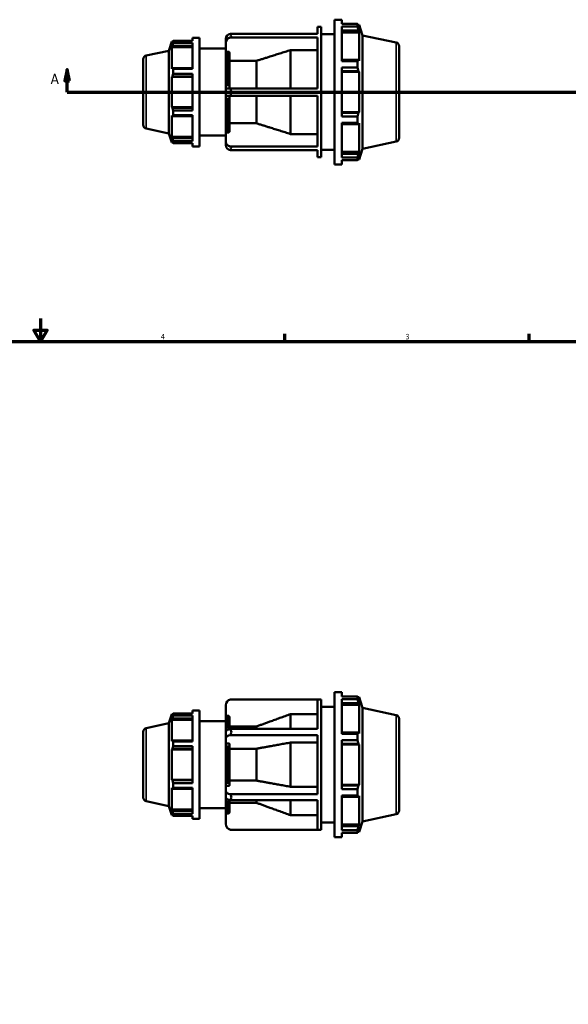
# Model space of a CAD drawing. Header units: inches. Extents: x -2.2 to 51.6, y -14.1 to 33.
# Tile 5 of 8: x 16.6 to 26.2, y 9.5 to 26.6. Entities that reach past the tile are written whole.
import ezdxf

# ---------------------------------------------------------------- set-up
doc = ezdxf.new("R2010")
doc.units = ezdxf.units.IN
doc.header["$MEASUREMENT"] = 0
for name, color, linetype, lineweight in [('Border (ANSI)', 7, 'Continuous', 70), ('Section Line (ANSI)', 7, 'Continuous', 70), ('Visible (ANSI)', 7, 'Continuous', 50), ('Visible Narrow (ANSI)', 7, 'Continuous', 35)]:
    doc.layers.add(name, color=color, linetype=linetype, lineweight=lineweight)
doc.styles.add('Label Text (ANSI)', font='tahoma.ttf')
doc.styles.add('Note Text (ANSI)', font='tahoma.ttf')

# ---------------------------------------------------------------- blocks, each defined once
blk = doc.blocks.new('Borders Default Border')
at = {"layer": 'Border (ANSI)'}
for p, q in [((21.25, 21), (21.25, 21.134)), ((25.5, 21), (25.5, 21.134))]:
    blk.add_line(p, q, dxfattribs=at)
at = {"layer": 'Border (ANSI)', "flags": 128}
for points in [[(17, 21.4), (17, 21), (16.885, 21.2), (17.115, 21.2), (17, 21)], [(0.5, 1), (0.5, 21), (33.5, 21), (33.5, 1), (0.5, 1)]]:
    blk.add_lwpolyline(points, dxfattribs=at)
at = {"layer": 'Border (ANSI)', "color": 5, "true_color": 0x0000ff, "char_height": 0.0945, "attachment_point": 7, "style": 'Note Text (ANSI)'}
for s, insert in [('4', (19.092, 21.04)), ('3', (23.346, 21.038))]:
    blk.add_mtext(s, dxfattribs=dict(at, insert=insert))
blk = doc.blocks.new('2dTransSection0')
at = {"layer": 'Section Line (ANSI)', "linetype": 'Continuous'}
for p, q in [((17.465, 25.739), (17.426, 25.542)), ((17.465, 25.542), (17.465, 25.739)), ((17.504, 25.542), (17.465, 25.739)), ((35.436, 25.739), (35.396, 25.542)), ((35.436, 25.542), (35.436, 25.739)), ((35.475, 25.542), (35.436, 25.739)), ((17.426, 25.542), (17.504, 25.542)), ((17.465, 25.345), (17.465, 25.542)), ((35.396, 25.542), (35.475, 25.542)), ((35.436, 25.345), (35.436, 25.542)), ((17.465, 25.345), (17.824, 25.345)), ((35.077, 25.345), (35.436, 25.345))]:
    blk.add_line(p, q, dxfattribs=at)
at = {"layer": 'Section Line (ANSI)'}
blk.add_line((17.465, 25.345), (35.436, 25.345), dxfattribs=at)
at = {"layer": 'Section Line (ANSI)', "linetype": 'Continuous', "flags": 128}
for points in [[(17.504, 25.542), (17.465, 25.739), (17.426, 25.542), (17.504, 25.542)], [(35.475, 25.542), (35.436, 25.739), (35.396, 25.542), (35.475, 25.542)]]:
    blk.add_lwpolyline(points, dxfattribs=at)
at = {"layer": 'Section Line (ANSI)'}
for points in [[(17.504, 25.542), (17.465, 25.739), (17.426, 25.542), (17.504, 25.542)], [(35.475, 25.542), (35.436, 25.739), (35.396, 25.542), (35.475, 25.542)]]:
    blk.add_solid(points, dxfattribs=at)
at = {"layer": 'Section Line (ANSI)', "char_height": 0.18, "attachment_point": 7, "style": 'Label Text (ANSI)'}
for insert in [(17.175, 25.483), (35.572, 25.483)]:
    blk.add_mtext('A', dxfattribs=dict(at, insert=insert))

msp = doc.modelspace()

# ---------------------------------------------------------------- linework, layer by layer
at = {"layer": 'Visible (ANSI)'}
for p, q in [((22.1123, 24.0848), (22.1123, 26.6048)), ((22.1123, 26.6048), (22.2383, 26.6048)), ((22.2383, 26.5304), (22.2383, 26.6048)), ((21.8191, 26.3569), (21.8191, 26.4788)), ((21.8191, 26.4788), (21.8826, 26.4788)), ((21.8826, 24.2108), (21.8826, 26.4788)), ((22.2383, 26.5304), (22.513, 26.5304)), ((22.2383, 25.8814), (22.2383, 26.4848)), ((22.513, 26.4848), (22.2383, 26.4848)), ((22.2383, 26.4177), (22.5294, 26.4177)), ((22.513, 26.4848), (22.513, 26.5304)), ((22.5202, 26.5166), (22.5417, 26.5166)), ((22.5417, 26.4624), (22.5294, 26.4984)), ((22.5294, 26.4177), (22.5417, 26.3842)), ((22.6017, 26.3321), (22.5417, 26.5166)), ((22.5417, 26.4624), (22.5417, 26.5166)), ((19.3062, 26.234), (19.6411, 26.234)), ((19.3062, 26.1998), (19.3062, 26.234)), ((19.6411, 26.2898), (19.6411, 26.234)), ((19.6411, 26.2898), (19.7671, 26.2898)), ((19.7671, 26.2898), (19.7671, 24.3998)), ((20.2215, 26.2711), (20.2215, 26.2081)), ((20.3035, 26.3569), (21.8191, 26.3569)), ((21.8191, 26.2939), (20.3035, 26.2939)), ((21.8191, 25.4078), (21.8191, 26.2939)), ((21.8826, 26.3528), (22.1123, 26.3528)), ((22.2383, 26.3842), (22.5417, 26.3842)), ((22.5417, 25.8859), (22.5417, 26.3842)), ((22.6017, 24.3576), (22.6017, 26.3321)), ((23.1853, 26.208), (22.6017, 26.3321)), ((18.8403, 25.9818), (19.2333, 26.0654)), ((19.2333, 26.0654), (19.2847, 26.2237)), ((19.2333, 24.6243), (19.2333, 26.0654)), ((19.2847, 26.2237), (19.2847, 26.183)), ((19.3008, 26.2237), (19.2847, 26.2237)), ((19.2939, 26.21), (19.2847, 26.183)), ((19.2847, 26.1244), (19.2939, 26.1495)), ((19.6411, 26.1244), (19.2847, 26.1244)), ((19.2847, 26.1244), (19.2847, 25.7506)), ((19.2939, 26.1495), (19.6411, 26.1495)), ((19.6411, 26.1998), (19.3062, 26.1998)), ((19.6411, 26.1998), (19.6411, 25.7473)), ((19.7671, 26.1008), (20.2215, 26.1008)), ((20.2215, 26.2081), (20.2215, 26.0333)), ((21.3472, 25.4078), (21.3472, 26.0752)), ((21.8191, 26.0752), (21.3472, 26.0752)), ((23.2372, 26.1439), (23.2372, 24.5457)), ((18.7884, 24.7719), (18.7884, 25.9177)), ((20.2215, 25.4078), (20.2215, 26.0333)), ((20.2683, 26.0478), (20.2381, 26.0478)), ((20.285, 26.0333), (20.285, 25.4078)), ((20.7569, 25.8889), (20.285, 25.8889)), ((20.7569, 25.4078), (20.7569, 25.8889)), ((22.5294, 25.9033), (22.2383, 25.9033)), ((22.5417, 25.8859), (22.5294, 25.9033)), ((19.2939, 25.7637), (19.2847, 25.7506)), ((19.6411, 25.7637), (19.2939, 25.7637)), ((19.3062, 25.7473), (19.6411, 25.7473)), ((19.3062, 25.6648), (19.3062, 25.7473)), ((22.2383, 25.8814), (22.513, 25.8814)), ((22.2383, 24.9182), (22.2383, 25.7715)), ((22.513, 25.7715), (22.2383, 25.7715)), ((22.513, 25.7715), (22.513, 25.8814)), ((19.2847, 25.6091), (19.2939, 25.6176)), ((19.6411, 25.6091), (19.2847, 25.6091)), ((19.2847, 25.6091), (19.2847, 25.0805)), ((19.2939, 25.6176), (19.6411, 25.6176)), ((19.6411, 25.6648), (19.3062, 25.6648)), ((19.6411, 25.6648), (19.6411, 25.0248)), ((22.2383, 25.7085), (22.5294, 25.7085)), ((22.2383, 25.6972), (22.5417, 25.6972)), ((22.5294, 25.7085), (22.5417, 25.6972)), ((22.5417, 24.9924), (22.5417, 25.6972)), ((20.2215, 25.4078), (20.2215, 25.2818)), ((20.2215, 25.4078), (20.3035, 25.4078)), ((20.3035, 25.4078), (21.8191, 25.4078)), ((20.3035, 25.2818), (20.2215, 25.2818)), ((20.2215, 24.6563), (20.2215, 25.2818)), ((20.285, 25.2818), (20.285, 24.6563)), ((21.8191, 25.2818), (20.3035, 25.2818)), ((20.7569, 24.8007), (20.7569, 25.2818)), ((21.3472, 24.6144), (21.3472, 25.2818)), ((21.8191, 24.3958), (21.8191, 25.2818)), ((19.6411, 25.0805), (19.2847, 25.0805)), ((19.2939, 25.072), (19.2847, 25.0805)), ((19.6411, 25.072), (19.2939, 25.072)), ((19.2847, 24.939), (19.2847, 24.5653)), ((19.2847, 24.939), (19.2939, 24.9259)), ((19.2939, 24.9259), (19.6411, 24.9259)), ((19.3062, 25.0248), (19.6411, 25.0248)), ((19.3062, 24.9423), (19.3062, 25.0248)), ((19.6411, 24.9423), (19.3062, 24.9423)), ((19.6411, 24.9423), (19.6411, 24.4898)), ((22.2383, 24.9924), (22.5417, 24.9924)), ((22.5294, 24.9811), (22.2383, 24.9811)), ((22.2383, 24.9182), (22.513, 24.9182)), ((22.513, 24.8082), (22.513, 24.9182)), ((22.5417, 24.9924), (22.5294, 24.9811)), ((18.8403, 24.7078), (19.2333, 24.6243)), ((20.285, 24.8007), (20.7569, 24.8007)), ((22.2383, 24.2048), (22.2383, 24.8082)), ((22.513, 24.8082), (22.2383, 24.8082)), ((22.2383, 24.7863), (22.5294, 24.7863)), ((22.5294, 24.7863), (22.5417, 24.8037)), ((22.5417, 24.3054), (22.5417, 24.8037)), ((19.2333, 24.6243), (19.2847, 24.466)), ((19.6411, 24.5653), (19.2847, 24.5653)), ((19.2939, 24.5401), (19.2847, 24.5653)), ((19.6411, 24.5401), (19.2939, 24.5401)), ((19.7671, 24.5888), (20.2215, 24.5888)), ((20.2215, 24.6563), (20.2215, 24.4815)), ((20.2381, 24.6418), (20.2683, 24.6418)), ((21.3472, 24.6144), (21.8191, 24.6144)), ((19.2847, 24.5066), (19.2847, 24.466)), ((19.2847, 24.5066), (19.2939, 24.4796)), ((19.3008, 24.466), (19.2847, 24.466)), ((19.3062, 24.4898), (19.6411, 24.4898)), ((19.3062, 24.4556), (19.3062, 24.4898)), ((19.6411, 24.4556), (19.3062, 24.4556)), ((19.6411, 24.4556), (19.6411, 24.3998)), ((19.6411, 24.3998), (19.7671, 24.3998)), ((20.2215, 24.4815), (20.2215, 24.4185)), ((20.3035, 24.3958), (21.8191, 24.3958)), ((22.6017, 24.3576), (22.5417, 24.173)), ((23.1853, 24.4816), (22.6017, 24.3576)), ((21.8191, 24.3328), (20.3035, 24.3328)), ((21.8191, 24.2108), (21.8191, 24.3328)), ((21.8191, 24.2108), (21.8826, 24.2108)), ((21.8826, 24.3368), (22.1123, 24.3368)), ((22.2383, 24.3054), (22.5417, 24.3054)), ((22.5294, 24.2719), (22.2383, 24.2719)), ((22.2383, 24.2048), (22.513, 24.2048)), ((22.513, 24.1592), (22.513, 24.2048)), ((22.5202, 24.173), (22.5417, 24.173)), ((22.5417, 24.3054), (22.5294, 24.2719)), ((22.5294, 24.1912), (22.5417, 24.2272)), ((22.5417, 24.173), (22.5417, 24.2272)), ((22.1123, 24.0848), (22.2383, 24.0848)), ((22.2383, 24.0848), (22.2383, 24.1592)), ((22.513, 24.1592), (22.2383, 24.1592)), ((21.8191, 14.7682), (20.3035, 14.7682)), ((20.3223, 14.77), (21.8826, 14.77)), ((21.8191, 14.2567), (21.8191, 14.7682)), ((21.8826, 12.502), (21.8826, 14.77)), ((22.1123, 12.376), (22.1123, 14.896)), ((22.1123, 14.896), (22.2383, 14.896)), ((22.2383, 14.8215), (22.2383, 14.896)), ((22.2383, 14.8215), (22.513, 14.8215)), ((22.2383, 14.1726), (22.2383, 14.776)), ((22.513, 14.776), (22.2383, 14.776)), ((22.513, 14.776), (22.513, 14.8215)), ((22.5202, 14.8078), (22.5417, 14.8078)), ((22.5417, 14.7535), (22.5294, 14.7896)), ((22.6017, 14.6232), (22.5417, 14.8078)), ((22.5417, 14.7535), (22.5417, 14.8078)), ((19.6411, 14.581), (19.6411, 14.5252)), ((19.6411, 14.581), (19.7671, 14.581)), ((19.7671, 14.581), (19.7671, 12.691)), ((20.2215, 14.6692), (20.2215, 14.4674)), ((21.8826, 14.644), (22.1123, 14.644)), ((22.2383, 14.7089), (22.5294, 14.7089)), ((22.2383, 14.6754), (22.5417, 14.6754)), ((22.5294, 14.7089), (22.5417, 14.6754)), ((22.5417, 14.1771), (22.5417, 14.6754)), ((22.6017, 12.6487), (22.6017, 14.6232)), ((23.1853, 14.4992), (22.6017, 14.6232)), ((19.2333, 14.3565), (19.2847, 14.5148)), ((19.2847, 14.5148), (19.2847, 14.4741)), ((19.3008, 14.5148), (19.2847, 14.5148)), ((19.2939, 14.5012), (19.2847, 14.4741)), ((19.2847, 14.4155), (19.2939, 14.4407)), ((19.6411, 14.4155), (19.2847, 14.4155)), ((19.2847, 14.4155), (19.2847, 14.0418)), ((19.2939, 14.4407), (19.6411, 14.4407)), ((19.3062, 14.5252), (19.6411, 14.5252)), ((19.3062, 14.491), (19.3062, 14.5252)), ((19.6411, 14.491), (19.3062, 14.491)), ((19.6411, 14.491), (19.6411, 14.0385)), ((20.2215, 14.2071), (20.2215, 14.4674)), ((20.2683, 14.4841), (20.2381, 14.4841)), ((20.285, 14.4674), (20.285, 14.254)), ((21.3472, 14.2567), (21.3472, 14.5157)), ((21.8191, 14.5157), (21.3472, 14.5157)), ((23.2372, 14.4351), (23.2372, 12.8369)), ((18.8403, 14.273), (19.2333, 14.3565)), ((19.2333, 12.9154), (19.2333, 14.3565)), ((19.7671, 14.392), (20.2215, 14.392)), ((20.7569, 14.3006), (20.285, 14.3006)), ((20.3035, 14.2567), (21.8191, 14.2567)), ((20.7569, 14.2567), (20.7569, 14.3006)), ((18.7884, 13.0631), (18.7884, 14.2089)), ((20.2215, 14.2071), (20.2215, 14.098)), ((20.2215, 14.098), (20.2215, 13.9971)), ((21.8191, 14.1475), (20.3035, 14.1475)), ((21.8191, 13.1244), (21.8191, 14.1475)), ((22.5294, 14.1945), (22.2383, 14.1945)), ((22.2383, 14.1726), (22.513, 14.1726)), ((22.2383, 13.2093), (22.2383, 14.0626)), ((22.513, 14.0626), (22.2383, 14.0626)), ((22.513, 14.0626), (22.513, 14.1726)), ((22.5417, 14.1771), (22.5294, 14.1945)), ((19.2939, 14.0549), (19.2847, 14.0418)), ((19.2847, 13.9002), (19.2939, 13.9088)), ((19.6411, 13.9002), (19.2847, 13.9002)), ((19.2847, 13.9002), (19.2847, 13.3717)), ((19.6411, 14.0549), (19.2939, 14.0549)), ((19.2939, 13.9088), (19.6411, 13.9088)), ((19.3062, 14.0385), (19.6411, 14.0385)), ((19.3062, 13.956), (19.3062, 14.0385)), ((19.6411, 13.956), (19.3062, 13.956)), ((19.6411, 13.956), (19.6411, 13.316)), ((20.2215, 13.2748), (20.2215, 13.9971)), ((20.2683, 14.0055), (20.2381, 14.0055)), ((20.285, 13.9971), (20.285, 13.2748)), ((20.7569, 13.9137), (20.285, 13.9137)), ((20.7569, 13.3582), (20.7569, 13.9137)), ((21.3472, 13.2507), (21.3472, 14.0213)), ((21.8191, 14.0213), (21.3472, 14.0213)), ((22.2383, 13.9997), (22.5294, 13.9997)), ((22.2383, 13.9883), (22.5417, 13.9883)), ((22.5294, 13.9997), (22.5417, 13.9883)), ((22.5417, 13.2836), (22.5417, 13.9883)), ((19.6411, 13.3717), (19.2847, 13.3717)), ((19.2939, 13.3632), (19.2847, 13.3717)), ((19.2847, 13.2302), (19.2939, 13.2171)), ((19.2847, 13.2302), (19.2847, 12.8564)), ((19.6411, 13.3632), (19.2939, 13.3632)), ((19.2939, 13.2171), (19.6411, 13.2171)), ((19.3062, 13.316), (19.6411, 13.316)), ((19.3062, 13.2335), (19.3062, 13.316)), ((19.6411, 13.2335), (19.3062, 13.2335)), ((19.6411, 13.2335), (19.6411, 12.781)), ((20.2215, 13.2748), (20.2215, 13.1739)), ((20.2381, 13.2665), (20.2683, 13.2665)), ((20.285, 13.3582), (20.7569, 13.3582)), ((21.3472, 13.2507), (21.8191, 13.2507)), ((22.2383, 13.2836), (22.5417, 13.2836)), ((22.5294, 13.2722), (22.2383, 13.2722)), ((22.2383, 13.2093), (22.513, 13.2093)), ((22.513, 13.0993), (22.513, 13.2093)), ((22.5417, 13.2836), (22.5294, 13.2722)), ((20.2215, 13.1739), (20.2215, 13.0648)), ((20.2215, 12.8045), (20.2215, 13.0648)), ((20.3035, 13.1244), (21.8191, 13.1244)), ((22.2383, 12.496), (22.2383, 13.0993)), ((22.513, 13.0993), (22.2383, 13.0993)), ((22.2383, 13.0774), (22.5294, 13.0774)), ((22.5294, 13.0774), (22.5417, 13.0949)), ((22.5417, 12.5966), (22.5417, 13.0949)), ((18.8403, 12.999), (19.2333, 12.9154)), ((19.2333, 12.9154), (19.2847, 12.7571)), ((19.6411, 12.8564), (19.2847, 12.8564)), ((19.2939, 12.8313), (19.2847, 12.8564)), ((19.7671, 12.88), (20.2215, 12.88)), ((20.285, 13.018), (20.285, 12.8045)), ((20.285, 12.9713), (20.7569, 12.9713)), ((21.8191, 13.0153), (20.3035, 13.0153)), ((20.7569, 12.9713), (20.7569, 13.0153)), ((21.3472, 12.7562), (21.3472, 13.0153)), ((21.8191, 12.5037), (21.8191, 13.0153)), ((19.2847, 12.7978), (19.2939, 12.7708)), ((19.2847, 12.7978), (19.2847, 12.7571)), ((19.3008, 12.7571), (19.2847, 12.7571)), ((19.6411, 12.8313), (19.2939, 12.8313)), ((19.3062, 12.781), (19.6411, 12.781)), ((19.3062, 12.7468), (19.3062, 12.781)), ((19.6411, 12.7468), (19.3062, 12.7468)), ((19.6411, 12.7468), (19.6411, 12.691)), ((19.6411, 12.691), (19.7671, 12.691)), ((20.2215, 12.8045), (20.2215, 12.6028)), ((20.2381, 12.7878), (20.2683, 12.7878)), ((21.3472, 12.7562), (21.8191, 12.7562)), ((23.1853, 12.7728), (22.6017, 12.6487)), ((21.8826, 12.628), (22.1123, 12.628)), ((22.2383, 12.5966), (22.5417, 12.5966)), ((22.5294, 12.563), (22.2383, 12.563)), ((22.5417, 12.5966), (22.5294, 12.563)), ((22.5294, 12.4824), (22.5417, 12.5184)), ((22.6017, 12.6487), (22.5417, 12.4642)), ((22.5417, 12.4642), (22.5417, 12.5184)), ((20.3035, 12.5037), (21.8191, 12.5037)), ((20.3223, 12.502), (21.8826, 12.502)), ((22.1123, 12.376), (22.2383, 12.376)), ((22.2383, 12.496), (22.513, 12.496)), ((22.2383, 12.376), (22.2383, 12.4504)), ((22.513, 12.4504), (22.2383, 12.4504)), ((22.513, 12.4504), (22.513, 12.496)), ((22.5202, 12.4642), (22.5417, 12.4642))]:
    msp.add_line(p, q, dxfattribs=at)
for centre, radius, start, end in [((23.1717, 26.1439), 0.0656, 0, 78), ((18.8539, 25.9177), 0.0656, 102, 180), ((18.8539, 24.7719), 0.0656, 180, 258), ((23.1717, 24.5457), 0.0656, 282, 0), ((20.3223, 14.6692), 0.1008, 100.69609, 180), ((23.1717, 14.4351), 0.0656, 0, 78), ((18.8539, 14.2089), 0.0656, 102, 180), ((18.8539, 13.0631), 0.0656, 180, 258), ((23.1717, 12.8369), 0.0656, 282, 0), ((20.3223, 12.6028), 0.1008, 180, 259.30391)]:
    msp.add_arc(centre, radius, start, end, dxfattribs=at)
for centre, ratio, start_param, end_param in [((20.3223, 26.2711), 0.8660254, 4.8990709, 6.2831853), ((20.3223, 26.2081), 0.8660254, 4.8990709, 6.2831853), ((20.3223, 24.4815), 0.8660254, 0, 1.3841144), ((20.3223, 24.4185), 0.8660254, 0, 1.3841144), ((20.3223, 14.2071), 0.5, 4.8990709, 6.2831853), ((20.3223, 14.098), 0.5, 4.8990709, 6.2831853), ((20.3223, 13.1739), 0.5, 0, 1.3841144), ((20.3223, 13.0648), 0.5, 0, 1.3841144)]:
    msp.add_ellipse(centre, major_axis=(-0.1008, 0), ratio=ratio, start_param=start_param, end_param=end_param, dxfattribs=at)
for points, weights in [([(22.513, 26.5304), (22.5216, 26.5141), (22.5294, 26.4984)], [1, 1.00282772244, 1.00484249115]), ([(22.5294, 26.4177), (22.5216, 26.4506), (22.513, 26.4848)], [1.00484249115, 1.00282772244, 1]), ([(19.2939, 26.21), (19.2998, 26.2218), (19.3062, 26.234)], [1.00568369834, 1.00324739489, 1]), ([(19.3062, 26.1998), (19.2998, 26.1741), (19.2939, 26.1495)], [1, 1.00324739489, 1.00568369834]), ([(21.3472, 26.0752), (21.0109, 25.9692), (20.7569, 25.8889)], [1, 1.00977488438, 1]), ([(22.513, 25.8814), (22.5216, 25.8926), (22.5294, 25.9033)], [1, 1.00282772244, 1.00484249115]), ([(19.2939, 25.7637), (19.2998, 25.7557), (19.3062, 25.7473)], [1.00568369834, 1.00324739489, 1]), ([(22.5294, 25.7085), (22.5216, 25.7394), (22.513, 25.7715)], [1.00484249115, 1.00282772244, 1]), ([(19.3062, 25.6648), (19.2998, 25.6407), (19.2939, 25.6176)], [1, 1.00324739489, 1.00568369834]), ([(19.2939, 25.072), (19.2998, 25.0489), (19.3062, 25.0248)], [1.00568369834, 1.00324739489, 1]), ([(19.3062, 24.9423), (19.2998, 24.9339), (19.2939, 24.9259)], [1, 1.00324739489, 1.00568369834]), ([(22.513, 24.9182), (22.5216, 24.9503), (22.5294, 24.9811)], [1, 1.00282772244, 1.00484249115]), ([(20.7569, 24.8007), (21.0109, 24.7204), (21.3472, 24.6144)], [1, 1.00977488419, 1]), ([(22.5294, 24.7863), (22.5216, 24.797), (22.513, 24.8082)], [1.00484249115, 1.00282772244, 1]), ([(19.2939, 24.5401), (19.2998, 24.5155), (19.3062, 24.4898)], [1.00568369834, 1.00324739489, 1]), ([(19.3062, 24.4556), (19.2998, 24.4679), (19.2939, 24.4796)], [1, 1.00324739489, 1.00568369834]), ([(22.513, 24.2048), (22.5216, 24.239), (22.5294, 24.2719)], [1, 1.00282772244, 1.00484249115]), ([(22.5294, 24.1912), (22.5216, 24.1755), (22.513, 24.1592)], [1.00484249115, 1.00282772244, 1]), ([(22.513, 14.8215), (22.5216, 14.8052), (22.5294, 14.7896)], [1, 1.00282772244, 1.00484249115]), ([(22.5294, 14.7089), (22.5216, 14.7418), (22.513, 14.776)], [1.00484249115, 1.00282772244, 1]), ([(19.2939, 14.5012), (19.2998, 14.5129), (19.3062, 14.5252)], [1.00568369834, 1.00324739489, 1]), ([(19.3062, 14.491), (19.2998, 14.4653), (19.2939, 14.4407)], [1, 1.00324739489, 1.00568369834]), ([(21.3472, 14.5157), (21.0109, 14.3933), (20.7569, 14.3006)], [1, 1.00977488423, 1]), ([(22.513, 14.1726), (22.5216, 14.1838), (22.5294, 14.1945)], [1, 1.00282772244, 1.00484249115]), ([(22.5294, 13.9997), (22.5216, 14.0305), (22.513, 14.0626)], [1.00484249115, 1.00282772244, 1]), ([(19.2939, 14.0549), (19.2998, 14.0468), (19.3062, 14.0385)], [1.00568369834, 1.00324739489, 1]), ([(19.3062, 13.956), (19.2998, 13.9319), (19.2939, 13.9088)], [1, 1.00324739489, 1.00568369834]), ([(21.3472, 14.0213), (21.0109, 13.9601), (20.7569, 13.9137)], [1, 1.00977488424, 1]), ([(19.2939, 13.3632), (19.2998, 13.3401), (19.3062, 13.316)], [1.00568369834, 1.00324739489, 1]), ([(19.3062, 13.2335), (19.2998, 13.2251), (19.2939, 13.2171)], [1, 1.00324739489, 1.00568369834]), ([(20.7569, 13.3582), (21.0109, 13.3119), (21.3472, 13.2507)], [1, 1.00977488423, 1]), ([(22.513, 13.2093), (22.5216, 13.2414), (22.5294, 13.2722)], [1, 1.00282772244, 1.00484249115]), ([(22.5294, 13.0774), (22.5216, 13.0882), (22.513, 13.0993)], [1.00484249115, 1.00282772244, 1]), ([(20.7569, 12.9713), (21.0109, 12.8787), (21.3472, 12.7562)], [1, 1.00977488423, 1]), ([(19.2939, 12.8313), (19.2998, 12.8066), (19.3062, 12.781)], [1.00568369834, 1.00324739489, 1]), ([(19.3062, 12.7468), (19.2998, 12.759), (19.2939, 12.7708)], [1, 1.00324739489, 1.00568369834]), ([(22.513, 12.496), (22.5216, 12.5302), (22.5294, 12.563)], [1, 1.00282772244, 1.00484249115]), ([(22.5294, 12.4824), (22.5216, 12.4667), (22.513, 12.4504)], [1.00484249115, 1.00282772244, 1])]:
    msp.add_rational_spline(points, weights, degree=2, dxfattribs=at)
for points in [[(20.3223, 26.3269), (20.3162, 26.337), (20.3099, 26.3471), (20.3035, 26.3569)], [(20.3035, 26.2939), (20.3099, 26.3057), (20.3162, 26.3168), (20.3223, 26.3269)], [(20.3223, 25.3448), (20.3161, 25.3653), (20.3099, 25.3864), (20.3035, 25.4078)], [(20.3035, 25.2818), (20.3099, 25.3032), (20.3161, 25.3243), (20.3223, 25.3448)], [(20.3223, 24.3627), (20.3162, 24.3729), (20.3099, 24.3839), (20.3035, 24.3958)], [(20.3035, 24.3328), (20.3099, 24.3425), (20.3162, 24.3526), (20.3223, 24.3627)], [(20.3035, 14.7682), (20.3099, 14.7694), (20.3161, 14.77), (20.3223, 14.77)], [(20.3223, 14.203), (20.3162, 14.2205), (20.3099, 14.2385), (20.3035, 14.2567)], [(20.3035, 14.1475), (20.3099, 14.1669), (20.3162, 14.1854), (20.3223, 14.203)], [(20.3223, 13.069), (20.3162, 13.0865), (20.3099, 13.1051), (20.3035, 13.1244)], [(20.3035, 13.0153), (20.3099, 13.0334), (20.3162, 13.0514), (20.3223, 13.069)], [(20.3223, 12.502), (20.3161, 12.502), (20.3099, 12.5025), (20.3035, 12.5037)]]:
    msp.add_open_spline(points, degree=3, dxfattribs=at)
for points, knots in [([(20.2381, 26.0478), (20.2361, 26.0478), (20.2337, 26.0474), (20.2299, 26.0461), (20.2278, 26.0449), (20.2249, 26.0423), (20.2235, 26.0405), (20.2219, 26.0372), (20.2215, 26.0351), (20.2215, 26.0333)], [0, 0, 0, 0, 0.015684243, 0.015684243, 0.031390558, 0.031390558, 0.047124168, 0.047124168, 0.062881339, 0.062881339, 0.062881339, 0.062881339]), ([(20.285, 26.0333), (20.285, 26.0351), (20.2845, 26.0372), (20.2829, 26.0405), (20.2816, 26.0423), (20.2787, 26.0449), (20.2766, 26.0461), (20.2728, 26.0474), (20.2704, 26.0478), (20.2683, 26.0478)], [-0.062881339, -0.062881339, -0.062881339, -0.062881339, -0.047124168, -0.047124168, -0.031390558, -0.031390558, -0.015684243, -0.015684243, 0, 0, 0, 0]), ([(20.2215, 24.6563), (20.2215, 24.6545), (20.2219, 24.6524), (20.2235, 24.6491), (20.2249, 24.6473), (20.2278, 24.6448), (20.2299, 24.6436), (20.2337, 24.6422), (20.2361, 24.6418), (20.2381, 24.6418)], [-0.062881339, -0.062881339, -0.062881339, -0.062881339, -0.047124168, -0.047124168, -0.031390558, -0.031390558, -0.015684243, -0.015684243, 0, 0, 0, 0]), ([(20.2683, 24.6418), (20.2704, 24.6418), (20.2728, 24.6422), (20.2766, 24.6436), (20.2787, 24.6448), (20.2816, 24.6473), (20.2829, 24.6491), (20.2845, 24.6524), (20.285, 24.6545), (20.285, 24.6563)], [0, 0, 0, 0, 0.015684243, 0.015684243, 0.031390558, 0.031390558, 0.047124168, 0.047124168, 0.062881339, 0.062881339, 0.062881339, 0.062881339]), ([(20.2381, 14.4841), (20.2361, 14.4841), (20.2337, 14.4837), (20.2299, 14.4821), (20.2278, 14.4807), (20.2249, 14.4778), (20.2235, 14.4757), (20.2219, 14.4719), (20.2215, 14.4695), (20.2215, 14.4674)], [0, 0, 0, 0, 0.015684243, 0.015684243, 0.031390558, 0.031390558, 0.047124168, 0.047124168, 0.062881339, 0.062881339, 0.062881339, 0.062881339]), ([(20.285, 14.4674), (20.285, 14.4695), (20.2845, 14.4719), (20.2829, 14.4757), (20.2816, 14.4778), (20.2787, 14.4807), (20.2766, 14.4821), (20.2728, 14.4837), (20.2704, 14.4841), (20.2683, 14.4841)], [-0.062881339, -0.062881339, -0.062881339, -0.062881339, -0.047124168, -0.047124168, -0.031390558, -0.031390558, -0.015684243, -0.015684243, 0, 0, 0, 0]), ([(20.2381, 14.0055), (20.2361, 14.0055), (20.2337, 14.0053), (20.2299, 14.0045), (20.2278, 14.0038), (20.2249, 14.0023), (20.2235, 14.0013), (20.2219, 13.9994), (20.2215, 13.9982), (20.2215, 13.9971)], [0, 0, 0, 0, 0.015684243, 0.015684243, 0.031390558, 0.031390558, 0.047124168, 0.047124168, 0.062881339, 0.062881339, 0.062881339, 0.062881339]), ([(20.285, 13.9971), (20.285, 13.9982), (20.2845, 13.9994), (20.2829, 14.0013), (20.2816, 14.0023), (20.2787, 14.0038), (20.2766, 14.0045), (20.2728, 14.0053), (20.2704, 14.0055), (20.2683, 14.0055)], [-0.062881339, -0.062881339, -0.062881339, -0.062881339, -0.047124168, -0.047124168, -0.031390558, -0.031390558, -0.015684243, -0.015684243, 0, 0, 0, 0]), ([(20.2215, 13.2748), (20.2215, 13.2738), (20.2219, 13.2726), (20.2235, 13.2707), (20.2249, 13.2696), (20.2278, 13.2682), (20.2299, 13.2675), (20.2337, 13.2667), (20.2361, 13.2665), (20.2381, 13.2665)], [-0.062881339, -0.062881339, -0.062881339, -0.062881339, -0.047124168, -0.047124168, -0.031390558, -0.031390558, -0.015684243, -0.015684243, 0, 0, 0, 0]), ([(20.2683, 13.2665), (20.2704, 13.2665), (20.2728, 13.2667), (20.2766, 13.2675), (20.2787, 13.2682), (20.2816, 13.2696), (20.2829, 13.2707), (20.2845, 13.2726), (20.285, 13.2738), (20.285, 13.2748)], [0, 0, 0, 0, 0.015684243, 0.015684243, 0.031390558, 0.031390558, 0.047124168, 0.047124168, 0.062881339, 0.062881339, 0.062881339, 0.062881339]), ([(20.2215, 12.8045), (20.2215, 12.8025), (20.2219, 12.8), (20.2235, 12.7962), (20.2249, 12.7942), (20.2278, 12.7912), (20.2299, 12.7899), (20.2337, 12.7883), (20.2361, 12.7878), (20.2381, 12.7878)], [-0.062881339, -0.062881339, -0.062881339, -0.062881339, -0.047124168, -0.047124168, -0.031390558, -0.031390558, -0.015684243, -0.015684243, 0, 0, 0, 0]), ([(20.2683, 12.7878), (20.2704, 12.7878), (20.2728, 12.7883), (20.2766, 12.7899), (20.2787, 12.7912), (20.2816, 12.7942), (20.2829, 12.7962), (20.2845, 12.8), (20.285, 12.8025), (20.285, 12.8045)], [0, 0, 0, 0, 0.015684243, 0.015684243, 0.031390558, 0.031390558, 0.047124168, 0.047124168, 0.062881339, 0.062881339, 0.062881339, 0.062881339])]:
    msp.add_open_spline(points, degree=3, knots=knots, dxfattribs=at)
at = {"layer": 'Visible Narrow (ANSI)'}
for p, q in [((23.1853, 24.4922), (23.1853, 26.1974)), ((18.8403, 25.974), (18.8403, 24.7156)), ((20.2381, 26.0256), (20.2381, 25.4459)), ((20.2683, 25.4459), (20.2683, 26.0256)), ((20.2381, 25.2438), (20.2381, 24.664)), ((20.2683, 24.664), (20.2683, 25.2438)), ((20.2381, 14.4813), (20.2381, 14.2561)), ((20.2683, 14.2697), (20.2683, 14.4815)), ((23.1853, 12.7834), (23.1853, 14.4885)), ((18.8403, 14.2652), (18.8403, 13.0068)), ((20.2381, 13.9707), (20.2381, 13.3012)), ((20.2683, 13.3012), (20.2683, 13.9707)), ((20.2381, 13.0158), (20.2381, 12.7906)), ((20.2683, 12.7905), (20.2683, 13.0023))]:
    msp.add_line(p, q, dxfattribs=at)

# ---------------------------------------------------------------- block references
msp.add_blockref('Borders Default Border', (0, 0))
at = {"layer": 'Section Line (ANSI)'}
msp.add_blockref('2dTransSection0', (0, 0), dxfattribs=at)

doc.saveas('drawing.dxf')
